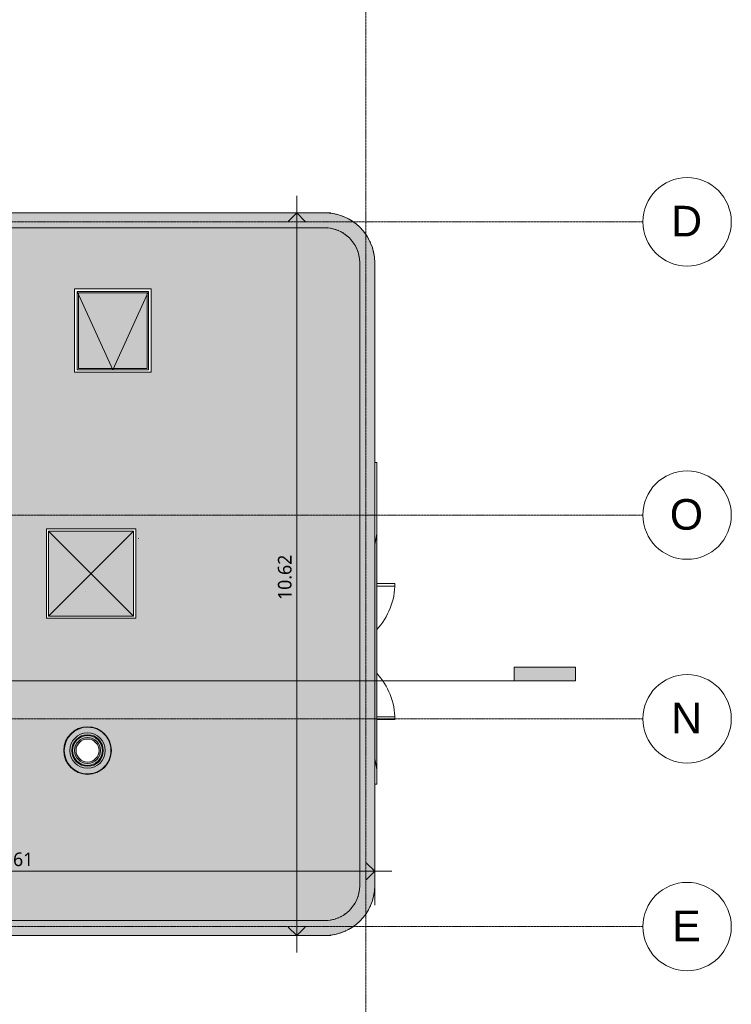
# Model space of a CAD drawing. Header units: millimetres. Extents: x -30105 to 31406, y -9487 to 39752.
# Tile 10 of 11: x 20942 to 31406, y 11669 to 26140. Entities that reach past the tile are written whole.
import ezdxf

# ---------------------------------------------------------------- set-up
doc = ezdxf.new("R2010")
doc.units = ezdxf.units.MM
doc.linetypes.add('Ligne de quadrillage', pattern=[22.225, 12.7, -3.175, 3.175, -3.175])
for name, color, linetype, lineweight in [('A-ANNO-DIMS', 211, 'Continuous', 9), ('A-ANNO-DIMS-100', 211, 'Continuous', 9), ('A-DOOR', 31, 'Continuous', 9), ('A-FLOR', 192, 'Continuous', 9), ('A-FLOR-PATT', 8, 'Continuous', 9), ('A-GENM', 13, 'Continuous', 9), ('A-GLAZ', 151, 'Continuous', 9), ('A-WALL', 113, 'Continuous', 9), ('G-ANNO-SYMB', 111, 'Continuous', 9), ('S-GRID', 1, 'Continuous', 9), ('S-GRID-IDEN', 1, 'Continuous', 9)]:
    doc.layers.add(name, color=color, linetype=linetype, lineweight=lineweight)
doc.styles.add('Arial', font='arial.ttf', dxfattribs={"height": 450})
doc.styles.add('Trebuchet MS_B', font='txt', dxfattribs={"height": 200})
doc.dimstyles.new('Cotes_linéaires_rouge_2mm', dxfattribs={"dimscale": 304.8, "dimtxt": 206.190181, "dimasz": 0.410105, "dimexe": 0.82021, "dimexo": 0.0625, "dimgap": 0.065617, "dimtad": 1, "dimlfac": 0.001, "dimrnd": 0.01, "dimzin": 0, "dimdsep": 46, "dimtxsty": 'Trebuchet MS_B', "dimblk1": 'OPEN30', "dimblk2": 'OPEN30', "dimsah": 1, "dimcen": 0.09, "dimdle": 0.82021, "dimazin": 0, "dimtfac": 1, "dimtdec": 4, "dimtix": 1, "dimtmove": 0, "dimatfit": 3, "dimfxl": 1.64042, "dimfxlon": 1, "dimtvp": 1, "dimtolj": 1, "dimtzin": 0, "dimarcsym": 2})

# ---------------------------------------------------------------- blocks, each defined once
blk = doc.blocks.new('PVC Double - Panneaux vitrés haut - 2m x 2_20m-1043363-Niveau 3')
at = {"layer": 'A-DOOR'}
for p, q in [((-1000, -768), (-1000, -1035)), ((-960, -1035), (-960, -768)), ((960, -1035), (960, -768)), ((1000, -768), (1000, -1035)), ((-1000, -1035), (-960, -1035)), ((1000, -1035), (960, -1035))]:
    blk.add_line(p, q, dxfattribs=at)
for centre, start, end in [((-1000, -35), 270, 312.7647), ((1000, -35), 227.2353, 270)]:
    blk.add_arc(centre, 1000, start, end, dxfattribs=at)
blk = doc.blocks.new('Famille 0 - Famille 120x120-V2-Niveau 3')
at = {"layer": 'A-GENM'}
blk.add_hatch(color=256, dxfattribs=at).paths.add_polyline_path([(22618, 17375), (22618, 18625), (21368, 18625), (21368, 17375), (22382, 17375)])
for p, q in [((22651, 18658), (21336, 18658)), ((21336, 18658), (21336, 17343)), ((21368, 17375), (22618, 18625)), ((21368, 18625), (22618, 17375)), ((21368, 18625), (21368, 17375)), ((22618, 18625), (21368, 18625)), ((21368, 18625), (22618, 18625)), ((21368, 17375), (21368, 18625)), ((22618, 17375), (22618, 18625)), ((22618, 18625), (22618, 17375)), ((22651, 17343), (22651, 18658)), ((22651, 18658), (22651, 17343)), ((22651, 18658), (22651, 18658)), ((22689, 18517), (22690, 18518)), ((21912, 17741), (21912, 17740)), ((21912, 17741), (21912, 17740)), ((21368, 17375), (22618, 17375)), ((22618, 17375), (21368, 17375)), ((21336, 17343), (22651, 17343)), ((22651, 17343), (22651, 17343))]:
    blk.add_line(p, q, dxfattribs=at)
blk = doc.blocks.new('Skydome 1 - Skydome 110x120-1160416-Niveau 3')
at = {"layer": 'A-GENM'}
blk.add_hatch(color=256, dxfattribs=at).paths.add_polyline_path([(22817, 21015), (22817, 22127), (21806, 22127), (21806, 21015), (22382, 21015)])
for q in [(21787, 22146), (22836, 22146)]:
    blk.add_line((22311, 20996), q, dxfattribs=at)
at = {"layer": 'A-GLAZ'}
for p, q in [((21748, 20958), (21748, 22184)), ((21748, 22184), (22874, 22184)), ((21787, 20996), (21787, 22146)), ((21787, 22146), (22836, 22146)), ((22836, 22146), (21787, 22146)), ((21787, 22146), (21787, 20996)), ((22836, 22146), (22836, 20996)), ((22836, 20996), (22836, 22146)), ((22874, 22184), (22875, 22184)), ((22874, 22184), (22874, 20958)), ((22875, 20958), (22875, 22184)), ((22817, 22127), (21806, 22127)), ((21806, 22127), (21806, 21015)), ((22817, 22127), (21806, 22127)), ((21806, 22127), (21806, 21015)), ((22817, 21015), (22817, 22127)), ((22817, 21015), (22817, 22127)), ((21787, 20996), (22836, 20996)), ((22836, 20996), (21787, 20996)), ((21806, 21015), (22817, 21015)), ((22817, 21015), (21806, 21015)), ((21748, 20958), (22874, 20958)), ((22874, 20958), (22875, 20958))]:
    blk.add_line(p, q, dxfattribs=at)
blk = doc.blocks.new('Tube de toiture1 - Tube de toiture-1176081-Niveau 3')
at = {"layer": 'A-GENM'}
h = blk.add_hatch(color=9, dxfattribs=at)
h.paths.add_polyline_path([(-15049, 21940), (-15055, 22005), (-15072, 22067), (-15101, 22125), (-15140, 22176), (-15192, 22222), (-15246, 22255), (-15305, 22277), (-15367, 22289), (-15431, 22289), (-15495, 22277), (-15555, 22254), (-15610, 22220), (-15661, 22171), (-15698, 22121), (-15726, 22064), (-15743, 22003), (-15749, 21940), (-15743, 21876), (-15725, 21814), (-15695, 21754), (-15657, 21705), (-15605, 21658), (-15551, 21626), (-15492, 21603), (-15430, 21592), (-15366, 21592), (-15303, 21604), (-15243, 21627), (-15186, 21663), (-15136, 21710), (-15099, 21760), (-15072, 21817), (-15055, 21877), (-15052, 21900)])
h.paths.add_polyline_path([(-15056, 21940), (-15063, 21874), (-15082, 21811), (-15110, 21757), (-15148, 21707), (-15194, 21666), (-15247, 21633), (-15306, 21611), (-15372, 21599), (-15431, 21599), (-15493, 21611), (-15555, 21636), (-15606, 21668), (-15652, 21710), (-15690, 21761), (-15718, 21818), (-15736, 21879), (-15741, 21940), (-15735, 22005), (-15715, 22070), (-15688, 22124), (-15649, 22173), (-15604, 22214), (-15551, 22247), (-15491, 22270), (-15426, 22281), (-15367, 22281), (-15304, 22270), (-15243, 22245), (-15191, 22212), (-15146, 22171), (-15107, 22120), (-15078, 22060), (-15062, 22002), (-15057, 21952)])
for points in [[(-15056, 21940), (-15062, 22003), (-15079, 22064), (-15108, 22121), (-15146, 22171), (-15192, 22214), (-15246, 22247), (-15305, 22270), (-15367, 22281), (-15430, 22281), (-15492, 22270), (-15551, 22247), (-15605, 22214), (-15655, 22167), (-15690, 22121), (-15718, 22064), (-15735, 22003), (-15741, 21940), (-15659, 21940), (-15653, 21994), (-15636, 22046), (-15609, 22093), (-15573, 22134), (-15525, 22167), (-15479, 22188), (-15426, 22199), (-15372, 22199), (-15318, 22188), (-15269, 22166), (-15225, 22134), (-15186, 22089), (-15161, 22046), (-15144, 21994), (-15139, 21940)], [(-15056, 21940), (-15139, 21940), (-15144, 21886), (-15161, 21835), (-15188, 21787), (-15225, 21747), (-15269, 21715), (-15318, 21693), (-15372, 21682), (-15426, 21682), (-15479, 21693), (-15529, 21715), (-15573, 21747), (-15609, 21787), (-15636, 21835), (-15653, 21886), (-15659, 21940), (-15741, 21940), (-15735, 21877), (-15718, 21817), (-15690, 21760), (-15652, 21710), (-15605, 21667), (-15551, 21634), (-15492, 21611), (-15430, 21599), (-15367, 21599), (-15305, 21611), (-15246, 21634), (-15192, 21667), (-15146, 21710), (-15108, 21760), (-15079, 21817), (-15062, 21877)]]:
    blk.add_hatch(color=9, dxfattribs=at).paths.add_polyline_path(points)
h = blk.add_hatch(color=9, dxfattribs=at)
h.paths.add_polyline_path([(-15139, 21940), (-15144, 21994), (-15161, 22046), (-15188, 22093), (-15225, 22134), (-15272, 22167), (-15318, 22188), (-15372, 22199), (-15426, 22199), (-15479, 22188), (-15529, 22166), (-15573, 22134), (-15609, 22093), (-15636, 22046), (-15653, 21994), (-15659, 21940), (-15653, 21886), (-15636, 21835), (-15609, 21787), (-15573, 21747), (-15525, 21713), (-15479, 21693), (-15426, 21682), (-15372, 21682), (-15318, 21693), (-15269, 21715), (-15225, 21747), (-15186, 21792), (-15161, 21835), (-15144, 21886)])
h.paths.add_polyline_path([(-15166, 21940), (-15172, 21889), (-15189, 21840), (-15217, 21795), (-15254, 21759), (-15298, 21731), (-15347, 21714), (-15399, 21708), (-15450, 21714), (-15500, 21731), (-15544, 21759), (-15580, 21795), (-15608, 21840), (-15625, 21889), (-15631, 21940), (-15625, 21992), (-15608, 22041), (-15580, 22085), (-15544, 22122), (-15500, 22150), (-15450, 22167), (-15399, 22173), (-15347, 22167), (-15298, 22150), (-15254, 22122), (-15217, 22085), (-15189, 22041), (-15172, 21992), (-15168, 21952)])
h = blk.add_hatch(color=9, dxfattribs=at)
h.paths.add_polyline_path([(-15166, 21940), (-15173, 21994), (-15190, 22041), (-15217, 22085), (-15254, 22122), (-15298, 22150), (-15348, 22167), (-15399, 22173), (-15451, 22167), (-15500, 22150), (-15544, 22122), (-15580, 22085), (-15609, 22038), (-15625, 21992), (-15631, 21940), (-15624, 21886), (-15608, 21839), (-15580, 21795), (-15544, 21759), (-15500, 21731), (-15450, 21714), (-15399, 21708), (-15344, 21715), (-15298, 21731), (-15254, 21759), (-15217, 21795), (-15188, 21843), (-15172, 21889), (-15169, 21915)])
h.paths.add_polyline_path([(-15229, 21940), (-15235, 21897), (-15252, 21856), (-15279, 21821), (-15314, 21794), (-15356, 21777), (-15399, 21771), (-15443, 21777), (-15483, 21794), (-15518, 21821), (-15545, 21856), (-15562, 21897), (-15568, 21940), (-15562, 21984), (-15545, 22025), (-15518, 22060), (-15483, 22087), (-15443, 22104), (-15399, 22110), (-15355, 22104), (-15314, 22087), (-15279, 22060), (-15252, 22025), (-15235, 21984), (-15231, 21952)])
h = blk.add_hatch(color=9, dxfattribs=at)
h.paths.add_polyline_path([(-15179, 21940), (-15186, 21994), (-15201, 22036), (-15227, 22078), (-15262, 22112), (-15303, 22139), (-15350, 22155), (-15399, 22160), (-15450, 22154), (-15494, 22139), (-15536, 22112), (-15571, 22078), (-15597, 22036), (-15613, 21989), (-15619, 21940), (-15612, 21889), (-15597, 21845), (-15571, 21803), (-15536, 21768), (-15494, 21742), (-15448, 21726), (-15399, 21720), (-15347, 21727), (-15303, 21742), (-15262, 21768), (-15227, 21803), (-15201, 21845), (-15184, 21891)])
h.paths.add_polyline_path([(-15209, 21940), (-15214, 21895), (-15231, 21852), (-15257, 21814), (-15291, 21784), (-15331, 21763), (-15376, 21752), (-15422, 21752), (-15466, 21763), (-15507, 21784), (-15541, 21814), (-15567, 21852), (-15583, 21895), (-15589, 21940), (-15583, 21986), (-15567, 22029), (-15541, 22066), (-15507, 22097), (-15466, 22118), (-15422, 22129), (-15376, 22129), (-15331, 22118), (-15291, 22097), (-15257, 22066), (-15231, 22029), (-15214, 21986), (-15210, 21952)])
for radius, start, end in [(350, 0, 180), (343, 360, 180), (260, 0, 180), (232, 0, 180), (220, 0, 180), (190, 0, 180), (169, 0, 180), (350, 180, 360), (343, 180, 360), (260, 180, 360), (232, 180, 360), (220, 180, 0), (190, 180, 0), (169, 180, 360)]:
    blk.add_arc((-15399, 21940), radius, start, end, dxfattribs=at)
blk = doc.blocks.new('accortère3 - accortère-1436547-Niveau 3')
at = {"layer": 'A-GENM'}
for points in [[(-22572, 25943), (-22573, 26163), (-22621, 26161), (-22668, 26156), (-22716, 26147), (-22762, 26136), (-22808, 26122), (-22852, 26105), (-22895, 26085), (-22937, 26062), (-22978, 26036), (-23016, 26008), (-23053, 25978), (-23088, 25945), (-23120, 25910), (-23151, 25873), (-23183, 25825), (-23203, 25793), (-23226, 25751), (-23250, 25695), (-23263, 25660), (-23277, 25610), (-23286, 25570), (-23296, 25508), (-23299, 25468), (-23300, 25428), (-23080, 25428), (-23078, 25476), (-23074, 25508), (-23066, 25547), (-23056, 25586), (-23042, 25624), (-23025, 25660), (-23006, 25695), (-22984, 25729), (-22959, 25760), (-22932, 25790), (-22892, 25825), (-22871, 25842), (-22838, 25865), (-22803, 25885), (-22762, 25904), (-22716, 25920), (-22691, 25927), (-22652, 25936), (-22612, 25941)], [(-13407, 26163), (-22573, 26163), (-22572, 25943), (-13409, 25943), (-13407, 26161)], [(-12680, 25428), (-12682, 25476), (-12687, 25523), (-12698, 25586), (-12707, 25624), (-12719, 25663), (-12736, 25707), (-12755, 25751), (-12777, 25793), (-12810, 25844), (-12830, 25873), (-12860, 25910), (-12893, 25945), (-12927, 25978), (-12964, 26008), (-13010, 26041), (-13043, 26062), (-13085, 26085), (-13129, 26105), (-13173, 26122), (-13219, 26136), (-13265, 26147), (-13312, 26156), (-13360, 26161), (-13407, 26163), (-13409, 25943), (-13360, 25940), (-13319, 25933), (-13290, 25927), (-13251, 25916), (-13214, 25902), (-13177, 25885), (-13143, 25865), (-13109, 25842), (-13078, 25817), (-13049, 25790), (-13022, 25760), (-12997, 25729), (-12975, 25695), (-12956, 25660), (-12934, 25610), (-12925, 25586), (-12914, 25547), (-12907, 25508), (-12902, 25468), (-12900, 25428), (-12682, 25428)], [(-23080, 16295), (-23080, 25428), (-23300, 25428), (-23300, 16295), (-23294, 16295)], [(-12680, 17217), (-12680, 25428), (-12900, 25428), (-12900, 16259), (-12680, 16254), (-12680, 16257)], [(-15477, 15770), (-15485, 15845), (-15496, 15919), (-15510, 15993), (-15528, 16072), (-15546, 16139), (-15579, 16237), (-15595, 16282), (-15631, 16368), (-15662, 16433), (-15693, 16493), (-15727, 16552), (-15767, 16616), (-15809, 16678), (-15854, 16739), (-15901, 16797), (-15951, 16854), (-16017, 16922), (-16057, 16960), (-16114, 17010), (-16172, 17058), (-16232, 17103), (-16294, 17145), (-16358, 17185), (-16423, 17223), (-16490, 17257), (-16559, 17289), (-16628, 17318), (-16699, 17344), (-16770, 17367), (-16843, 17387), (-16916, 17405), (-16990, 17419), (-17065, 17430), (-17139, 17438), (-17234, 17443), (-17301, 17444), (-17369, 17443), (-17440, 17438), (-17515, 17431), (-17590, 17420), (-17664, 17407), (-17764, 17382), (-17810, 17370), (-17881, 17347), (-17952, 17322), (-18022, 17293), (-18090, 17262), (-18175, 17217), (-18241, 17179), (-18287, 17151), (-18349, 17109), (-18410, 17064), (-18468, 17017), (-18525, 16967), (-18579, 16915), (-18632, 16861), (-18696, 16787), (-18729, 16746), (-18775, 16686), (-18832, 16602), (-18858, 16561), (-18902, 16482), (-18930, 16429), (-18963, 16356), (-18991, 16291), (-19017, 16220), (-19040, 16149), (-19061, 16076), (-19078, 16003), (-19093, 15926), (-19105, 15842), (-19112, 15780), (-19006, 15668), (-18958, 15619), (-18958, 15809), (-18936, 15951), (-18901, 16090), (-18855, 16225), (-18798, 16356), (-18730, 16482), (-18651, 16602), (-18562, 16714), (-18454, 16827), (-18348, 16920), (-18235, 17005), (-18115, 17079), (-17989, 17143), (-17856, 17197), (-17722, 17239), (-17583, 17269), (-17444, 17288), (-17301, 17294), (-17158, 17289), (-17016, 17271), (-16876, 17241), (-16739, 17199), (-16606, 17146), (-16479, 17082), (-16357, 17007), (-16242, 16922), (-16135, 16827), (-16028, 16714), (-15941, 16604), (-15862, 16486), (-15792, 16356), (-15737, 16232), (-15691, 16098), (-15656, 15961), (-15632, 15809), (-15622, 15670), (-15622, 15619), (-15551, 15691), (-15484, 15762)], [(-22566, 15668), (-22566, 15780), (-22646, 15786), (-22725, 15805), (-22799, 15836), (-22868, 15878), (-22930, 15931), (-22982, 15992), (-23024, 16061), (-23057, 16141), (-23074, 16214), (-23080, 16295), (-23300, 16295), (-23294, 16199), (-23275, 16105), (-23244, 16014), (-23201, 15926), (-23149, 15847), (-23085, 15775), (-23013, 15712), (-22933, 15658), (-22847, 15616), (-22756, 15585), (-22654, 15566), (-22566, 15560), (-22566, 15614)], [(-12680, 16254), (-12900, 16259), (-12906, 16208), (-12910, 16182), (-12920, 16141), (-12932, 16106), (-12947, 16070), (-12964, 16035), (-12984, 16002), (-13007, 15970), (-13032, 15940), (-13060, 15912), (-13089, 15886), (-13120, 15862), (-13153, 15841), (-13188, 15823), (-13229, 15805), (-13275, 15790), (-13298, 15783), (-13337, 15776), (-13375, 15771), (-13415, 15770), (-13415, 15550), (-13368, 15551), (-13321, 15556), (-13275, 15563), (-13229, 15574), (-13184, 15587), (-13140, 15603), (-13098, 15622), (-13056, 15643), (-13016, 15667), (-12977, 15694), (-12941, 15723), (-12906, 15754), (-12873, 15788), (-12843, 15823), (-12810, 15868), (-12789, 15900), (-12765, 15941), (-12745, 15983), (-12724, 16035), (-12712, 16070), (-12699, 16115), (-12690, 16161), (-12683, 16220)], [(-18958, 15614), (-18958, 15619), (-19038, 15701), (-19112, 15780), (-22566, 15780), (-22566, 15560), (-18958, 15560)], [(-13415, 15550), (-13415, 15770), (-15477, 15770), (-15583, 15658), (-15622, 15619), (-15622, 15550), (-13489, 15550)]]:
    blk.add_hatch(color=9, dxfattribs=at).paths.add_polyline_path(points)
for p, q in [((-13407, 26163), (-22573, 26163)), ((-13409, 25943), (-22572, 25943)), ((-23300, 25428), (-23300, 16295)), ((-23080, 25428), (-23080, 16295)), ((-12900, 16259), (-12900, 25428)), ((-12680, 16254), (-12680, 25428)), ((-22566, 15780), (-19112, 15780)), ((-15477, 15770), (-13415, 15770)), ((-22566, 15560), (-18958, 15560)), ((-15622, 15550), (-13415, 15550))]:
    blk.add_line(p, q, dxfattribs=at)
for centre, radius, start, end in [((-22566, 25428), 735, 90.6028, 179.9974), ((-22566, 25428), 735, 121.5226, 123.4772), ((-22566, 25428), 735, 117.858, 119.8233), ((-22566, 25428), 735, 114.1891, 116.1699), ((-22566, 25428), 735, 110.5133, 112.5167), ((-22566, 25428), 735, 106.8261, 108.8639), ((-22566, 25428), 735, 103.1179, 105.2113), ((-22566, 25428), 735, 99.3634, 101.5589), ((-22566, 25428), 735, 95.4697, 97.9067), ((-22566, 25428), 735, 90.6028, 94.1786), ((-13415, 25428), 735, 360, 89.3972), ((-13415, 25428), 735, 85.8213, 89.3972), ((-13415, 25428), 735, 82.093, 84.5301), ((-13415, 25428), 735, 78.4407, 80.6363), ((-13415, 25428), 735, 74.7882, 76.8817), ((-13415, 25428), 735, 71.1355, 73.1734), ((-13415, 25428), 735, 67.4826, 69.4861), ((-13415, 25428), 735, 63.8294, 65.8102), ((-13415, 25428), 735, 60.1758, 62.1412), ((-13415, 25428), 735, 56.5219, 58.4765), ((-22566, 25428), 735, 136.1581, 138.0988), ((-22566, 25428), 735, 132.5014, 134.4421), ((-22566, 25428), 515, 90.7105, 179.9974), ((-22566, 25428), 735, 128.8436, 130.7865), ((-22566, 25428), 735, 125.1842, 127.1315), ((-22566, 25428), 515, 112.5183, 114.4815), ((-22566, 25428), 515, 108.156, 110.0795), ((-22566, 25428), 515, 103.7941, 105.6523), ((-22566, 25428), 515, 99.4326, 101.1698), ((-22566, 25428), 515, 95.0714, 96.5213), ((-13415, 25428), 515, 360, 89.2894), ((-13415, 25428), 515, 83.4786, 84.9284), ((-13415, 25428), 515, 78.8299, 80.5672), ((-13415, 25428), 515, 74.3473, 76.2056), ((-13415, 25428), 515, 69.92, 71.8436), ((-13415, 25428), 515, 65.5178, 67.4811), ((-13415, 25428), 735, 52.8674, 54.8148), ((-13415, 25428), 735, 49.2124, 51.1553), ((-13415, 25428), 735, 45.5566, 47.4973), ((-13415, 25428), 735, 41.8998, 43.8406), ((-22566, 25428), 735, 150.7769, 152.7422), ((-22566, 25428), 735, 147.123, 149.0776), ((-22566, 25428), 735, 143.4687, 145.416), ((-22566, 25428), 735, 139.8137, 141.7566), ((-22566, 25428), 515, 138.711, 140.733), ((-22566, 25428), 515, 134.3421, 136.3659), ((-22566, 25428), 515, 129.975, 131.997), ((-22566, 25428), 515, 125.6094, 127.6255), ((-22566, 25428), 515, 121.2449, 123.2503), ((-22566, 25428), 515, 116.8812, 118.87), ((-13415, 25428), 515, 61.1292, 63.118), ((-13415, 25428), 515, 56.7487, 58.7543), ((-13415, 25428), 515, 52.3735, 54.3896), ((-13415, 25428), 515, 48.0019, 50.0239), ((-13415, 25428), 515, 43.6328, 45.6567), ((-13415, 25428), 515, 39.2656, 41.2876), ((-13415, 25428), 735, 38.2419, 40.1848), ((-13415, 25428), 735, 34.5824, 36.5298), ((-13415, 25428), 735, 30.9207, 32.8753), ((-13415, 25428), 735, 27.256, 29.2214), ((-22566, 25428), 735, 165.3889, 167.4823), ((-22566, 25428), 735, 161.7363, 163.7741), ((-22566, 25428), 735, 158.0835, 160.0869), ((-22566, 25428), 735, 154.4303, 156.4111), ((-22566, 25428), 515, 156.2265, 158.1897), ((-22566, 25428), 515, 151.838, 153.8268), ((-22566, 25428), 515, 147.4577, 149.4631), ((-22566, 25428), 515, 143.0826, 145.0986), ((-13415, 25428), 515, 34.8998, 36.916), ((-13415, 25428), 515, 30.5352, 32.5407), ((-13415, 25428), 515, 26.1714, 28.1602), ((-13415, 25428), 515, 21.8084, 23.7716), ((-13415, 25428), 735, 23.5869, 25.5678), ((-13415, 25428), 735, 19.911, 21.9146), ((-13415, 25428), 735, 16.2238, 18.2616), ((-13415, 25428), 735, 12.5155, 14.609), ((-22566, 25428), 735, 176.4217, 179.9974), ((-22566, 25428), 735, 172.6935, 175.1304), ((-22566, 25428), 735, 169.0413, 171.2368), ((-22566, 25428), 515, 174.1868, 175.6366), ((-22566, 25428), 515, 169.5382, 171.2754), ((-22566, 25428), 515, 165.0557, 166.9139), ((-22566, 25428), 515, 160.6285, 162.5521), ((-13415, 25428), 515, 17.4459, 19.3695), ((-13415, 25428), 515, 13.0839, 14.9422), ((-13415, 25428), 515, 8.7223, 10.4596), ((-13415, 25428), 515, 4.361, 5.811), ((-13415, 25428), 735, 8.7608, 10.9565), ((-13415, 25428), 735, 4.8671, 7.3042), ((-13415, 25428), 735, 360, 3.5759), ((-17295, 15621), 1824, 4.6982, 174.9865), ((-17295, 15621), 1824, 104.9181, 106.1783), ((-17295, 15621), 1824, 102.5686, 103.8445), ((-17295, 15621), 1824, 100.2119, 101.5107), ((-17295, 15621), 1824, 97.8417, 99.177), ((-17295, 15621), 1824, 95.4419, 96.8433), ((-17295, 15621), 1824, 92.1435, 94.5096), ((-17295, 15621), 1824, 85.1751, 87.5412), ((-17295, 15621), 1824, 82.8414, 84.2428), ((-17295, 15621), 1824, 80.5077, 81.843), ((-17295, 15621), 1824, 78.174, 79.4728), ((-17295, 15621), 1824, 75.8402, 77.1161), ((-17295, 15621), 1824, 73.5064, 74.7666), ((-17295, 15621), 1824, 116.6229, 117.8481), ((-17295, 15621), 1824, 114.2849, 115.514), ((-17295, 15621), 1824, 111.9459, 113.18), ((-17295, 15621), 1824, 109.6055, 110.846), ((-17295, 15621), 1824, 107.2632, 108.5121), ((-17295, 15621), 1824, 71.1726, 72.4215), ((-17295, 15621), 1824, 68.8387, 70.0792), ((-17295, 15621), 1824, 66.5047, 67.7388), ((-17295, 15621), 1824, 64.1707, 65.3998), ((-17295, 15621), 1824, 61.8366, 63.0618), ((-17295, 15621), 1824, 125.9686, 127.1854), ((-17295, 15621), 1824, 123.6328, 124.8509), ((-17295, 15621), 1824, 121.2967, 122.5165), ((-17295, 15621), 1824, 118.9601, 120.1823), ((-17295, 15621), 1824, 59.5024, 60.7246), ((-17295, 15621), 1824, 57.1682, 58.388), ((-17295, 15621), 1824, 54.8338, 56.0519), ((-17295, 15621), 1824, 52.4993, 53.7161), ((-17295, 15621), 1824, 132.9741, 134.1897), ((-17295, 15621), 1824, 130.6392, 131.8547), ((-17295, 15621), 1824, 128.304, 129.52), ((-17295, 15621), 1824, 50.1647, 51.3807), ((-17295, 15621), 1824, 47.8299, 49.0455), ((-17295, 15621), 1824, 45.495, 46.7106), ((-17295, 15621), 1824, 139.978, 141.1961), ((-17295, 15621), 1824, 137.6435, 138.8603), ((-17295, 15621), 1824, 135.3089, 136.5249), ((-17295, 15621), 1824, 43.1598, 44.3758), ((-17295, 15621), 1824, 40.8244, 42.0412), ((-17295, 15621), 1824, 144.6466, 145.8688), ((-17295, 15621), 1824, 142.3124, 143.5322), ((-17295, 15621), 1824, 38.4886, 39.7067), ((-17295, 15621), 1824, 36.1525, 37.3723), ((-17295, 15621), 1824, 33.8159, 35.0381), ((-17295, 15621), 1824, 149.3149, 150.544), ((-17295, 15621), 1824, 146.9808, 148.206), ((-17295, 15621), 1824, 31.4787, 32.7039), ((-17295, 15621), 1824, 29.1407, 30.3698), ((-17295, 15621), 1824, 156.3168, 157.5657), ((-17295, 15621), 1824, 153.9828, 155.2234), ((-17295, 15621), 1824, 151.6489, 152.883), ((-17295, 15621), 1824, 26.8017, 28.0358), ((-17295, 15621), 1824, 24.4613, 25.7018), ((-22566, 16295), 735, 180, 270), ((-22566, 16295), 515, 180, 270), ((-17295, 15621), 1824, 160.9844, 162.2602), ((-17295, 15621), 1824, 158.6506, 159.9108), ((-17295, 15621), 1824, 22.119, 23.3679), ((-17295, 15621), 1824, 19.7739, 21.0341), ((-13415, 16285), 515, 270, 357.1564), ((-13415, 16285), 735, 270, 357.6199), ((-17295, 15621), 1824, 165.6519, 166.9871), ((-17295, 15621), 1824, 163.3182, 164.617), ((-17295, 15621), 1824, 17.4244, 18.7003), ((-17295, 15621), 1824, 15.0677, 16.3665), ((-17295, 15621), 1824, 170.3193, 172.6853), ((-17295, 15621), 1824, 167.9856, 169.3869), ((-17295, 15621), 1824, 12.6975, 13.9994), ((-17295, 15621), 1824, 10.2977, 11.6991), ((-17295, 15621), 1824, 6.9994, 9.3654)]:
    blk.add_arc(centre, radius, start, end, dxfattribs=at)
blk.add_open_spline([(-12900, 16259), (-12876, 16259), (-12827, 16257), (-12754, 16256), (-12705, 16255), (-12680, 16254)], degree=3, dxfattribs=at)
for points, knots in [([(-19112, 15780), (-19077, 15742), (-19026, 15688), (-18974, 15635), (-18958, 15619)], [-1, -1, -1, -1, -0.5, -0.2760116, -0.2760116, -0.2760116, -0.2760116]), ([(-15477, 15770), (-15512, 15732), (-15560, 15682), (-15609, 15632), (-15622, 15619)], [0, 0, 0, 0, 0.5, 0.6792038, 0.6792038, 0.6792038, 0.6792038])]:
    blk.add_open_spline(points, degree=3, knots=knots, dxfattribs=at)
blk = doc.blocks.new('Quadrillage - Extrémité de la ligne de quadrillage - Cercle-11506-Niveau 3')
at = {"layer": 'S-GRID-IDEN'}
blk.add_circle((0, 0), 6.5, dxfattribs=at)
blk = doc.blocks.new('Coupe - Marque de la ligne de coupe - Horizontale pleine-15349-Niveau 3')
at = {"layer": 'G-ANNO-SYMB'}
blk.add_hatch(color=256, dxfattribs=at).paths.add_polyline_path([(0, 2), (0, 0), (-9, 0), (-9, 2)])
for p, q in [((0, 2), (-9, 2)), ((-9, 2), (-9, 0)), ((0, 0), (0, 2)), ((-9, 0), (0, 0))]:
    blk.add_line(p, q, dxfattribs=at)
blk = doc.blocks.new('DIMBLOCK8-Niveau 3')
at = {"layer": 'A-ANNO-DIMS-100'}
for p, q in [((25015, 23550), (25015, 12430)), ((25515, 23300), (24765, 23300)), ((25015, 23300), (25515, 23300)), ((25515, 12680), (24765, 12680)), ((25015, 12680), (25515, 12680))]:
    blk.add_line(p, q, dxfattribs=at)
at = {"layer": 'A-ANNO-DIMS-100', "lineweight": 25}
for p, q in [((25015, 23300), (24890, 23175)), ((25015, 23300), (25140, 23175)), ((25015, 12680), (24890, 12805)), ((25015, 12680), (25140, 12805))]:
    blk.add_line(p, q, dxfattribs=at)
at = {"layer": 'A-ANNO-DIMS-100', "color": 0, "insert": (24739, 17611), "char_height": 200, "width": 910.03, "attachment_point": 1, "rotation": 90, "line_spacing_factor": 1.048425, "style": 'Trebuchet MS_B'}
blk.add_mtext('10.62', dxfattribs=at)
blk = doc.blocks.new('_Open30')
at = {"color": 0, "linetype": 'ByBlock', "lineweight": -2}
for p, q in [((-1, 0.27), (0, 0)), ((0, 0), (-1, -0.27)), ((0, 0), (-1, 0))]:
    blk.add_line(p, q, dxfattribs=at)
blk = doc.blocks.new('DIMBLOCK9-Niveau 3')
at = {"layer": 'A-ANNO-DIMS-100'}
for p, q in [((15550, 13124), (15550, 13874)), ((26163, 13124), (26163, 13874)), ((26413, 13624), (15300, 13624)), ((15550, 13624), (15550, 13124)), ((26163, 13624), (26163, 13124))]:
    blk.add_line(p, q, dxfattribs=at)
at = {"layer": 'A-ANNO-DIMS-100', "lineweight": 25}
for p, q in [((15550, 13624), (15675, 13749)), ((26163, 13624), (26038, 13749)), ((15550, 13624), (15675, 13499)), ((26163, 13624), (26038, 13499))]:
    blk.add_line(p, q, dxfattribs=at)
at = {"layer": 'A-ANNO-DIMS-100', "color": 0, "insert": (20477, 13900), "char_height": 200, "width": 910.03, "attachment_point": 1, "line_spacing_factor": 1.048425, "style": 'Trebuchet MS_B'}
blk.add_mtext('10.61', dxfattribs=at)

msp = doc.modelspace()

# ---------------------------------------------------------------- hatches: boundary and pattern name
at = {"layer": 'A-FLOR-PATT'}
h = msp.add_hatch(color=10, dxfattribs=at)
h.paths.add_polyline_path([(25407.703, 12900.301), (25442.329, 12900.859), (25475.769, 12902.763), (25517.555, 12908.437), (25547.289, 12914.304), (25591.245, 12927.056), (25623.583, 12938.884), (25661.928, 12956.585), (25701.729, 12979.368), (25728.589, 12997.134), (25760.217, 13021.799), (25789.829, 13048.85), (25825.48, 13088.418), (25842.998, 13110.471), (25868.539, 13149.094), (25890.323, 13189.296), (25901.849, 13213.719), (25916.092, 13251.213), (25927.374, 13289.702), (25937.053, 13339.936), (25941.476, 13381.956), (25942.855, 13422.407), (25941.812, 22592.227), (25939.624, 22620.999), (25935.206, 22653.757), (25924.004, 22702.511), (25916.095, 22729.496), (25901.853, 22766.989), (25881.171, 22809.502), (25864.847, 22838.088), (25833.745, 22881.966), (25808.697, 22911.719), (25789.839, 22931.855), (25752.351, 22965.05), (25717.074, 22991.197), (25686.952, 23010.249), (25647.625, 23030.848), (25610.273, 23046.7), (25576.958, 23058.113), (25547.311, 23066.407), (25503.26, 23074.724), (25468.13, 23078.85), (25399.748, 23080.414), (16285.067, 23079.65), (16210.466, 23073.171), (16135.673, 23055.215), (16061.031, 23024.297), (15992.145, 22982.084), (15925.951, 22924.041), (15878.241, 22868.18), (15836.027, 22799.294), (15805.11, 22724.652), (15786.168, 22645.052), (15779.911, 22558.171), (15779.911, 19111.557), (15854.748, 19103.433), (15929.186, 19092.226), (16003.099, 19077.958), (16076.36, 19060.652), (16148.844, 19040.337), (16220.428, 19017.048), (16315.097, 18980.715), (16378.23, 18953.358), (16447.749, 18919.782), (16499.944, 18892.386), (16560.645, 18857.556), (16624.336, 18817.429), (16686.316, 18774.707), (16746.481, 18729.465), (16804.727, 18681.778), (16860.956, 18631.728), (16915.071, 18579.4), (16966.981, 18524.883), (17016.597, 18468.271), (17063.834, 18409.66), (17108.613, 18349.149), (17150.856, 18286.842), (17190.492, 18222.844), (17228.723, 18154.778), (17261.677, 18090.217), (17293.731, 18020.285), (17321.682, 17952.172), (17347.542, 17880.841), (17370.099, 17809.649), (17389.855, 17737.011), (17406.598, 17663.619), (17424.239, 17561.973), (17430.93, 17515.076), (17438.576, 17438.528), (17442.93, 17365.032), (17444.262, 17289.135), (17442.516, 17214.51), (17434.859, 17113.13), (17426.492, 17042.969), (17415.448, 16973.299), (17401.764, 16904.256), (17385.49, 16835.974), (17366.686, 16768.587), (17343.096, 16695.926), (17318.039, 16628.046), (17288.251, 16556.789), (17257.275, 16490.333), (17217.194, 16413.859), (17185.362, 16358.1), (17145.31, 16294.228), (17102.789, 16232.248), (17057.678, 16171.984), (17010.119, 16113.634), (16960.192, 16057.295), (16907.983, 16003.065), (16834.556, 15934.289), (16786.779, 15892.96), (16720.625, 15840.591), (16678.157, 15809.019), (16598.953, 15756.066), (16550.153, 15725.799), (16465.913, 15679.176), (16419.561, 15655.389), (16332.105, 15615.916), (16281.648, 15595.081), (16193.193, 15563.58), (16139.231, 15546.352), (16050.206, 15522.65), (15971.914, 15505.53), (15902.498, 15493.238), (15832.532, 15483.612), (15769.911, 15477.162), (15771.065, 13384.191), (15773.092, 13360.64), (15775.856, 13336.516), (15783.255, 13298.072), (15793.554, 13260.3), (15806.693, 13223.42), (15822.597, 13187.646), (15843.797, 13149.094), (15862.314, 13120.232), (15886.75, 13088.016), (15911.788, 13059.614), (15946.727, 13026.539), (15969.877, 13007.193), (16014.088, 12976.973), (16035.237, 12964.18), (16070.179, 12946.521), (16106.361, 12931.568), (16143.575, 12919.408), (16181.605, 12910.11), (16220.232, 12903.729), (16261.864, 12900.301), (25407.386, 12900.301)])
h.paths.add_polyline_path([(21940.339, 15048.748), (21876.027, 15054.707), (21813.905, 15072.383), (21756.088, 15101.172), (21704.546, 15140.095), (21658.241, 15192.335), (21625.74, 15246.075), (21603.317, 15305.014), (21591.832, 15367.001), (21591.832, 15431.042), (21603.7, 15494.53), (21627.032, 15554.756), (21661.033, 15609.67), (21709.587, 15661.208), (21760.027, 15698.285), (21816.608, 15725.882), (21876.027, 15742.788), (21940.339, 15748.748), (22004.652, 15742.788), (22066.774, 15725.113), (22126.362, 15694.986), (22176.133, 15657.401), (22222.437, 15605.16), (22254.939, 15551.421), (22277.361, 15492.482), (22288.846, 15431.042), (22288.846, 15366.454), (22276.027, 15300.51), (22253.646, 15242.739), (22217.805, 15185.808), (22171.091, 15136.288), (22120.651, 15099.21), (22064.071, 15071.613), (22004.652, 15054.707), (21951.751, 15049.805)])
h.paths.add_polyline_path([(22580.027, 17342.858), (21335.705, 17342.858), (21335.705, 18657.858), (22650.944, 18657.858), (22650.505, 17342.858), (22581.246, 17342.858)])
h.paths.add_polyline_path([(16892.95, 20918.316), (16855.027, 20918.316), (16854.101, 21481.016), (16855.354, 22143.716), (17985.174, 22143.716), (17985.174, 20918.316), (16893.448, 20918.316)])
h.paths.add_polyline_path([(22798.419, 20958.316), (21748.492, 20958.316), (21748.492, 22183.716), (22874.829, 22183.716), (22873.721, 20958.316), (22816.58, 20958.316)])
msp.add_hatch(color=256, dxfattribs=at).paths.add_polyline_path([(26191.605, 15122.088), (26191.605, 18583.628), (26180.957, 18502.168), (26162.855, 18427.524), (26162.855, 15278.191), (26182.285, 15193.394)])

# ---------------------------------------------------------------- linework, layer by layer
at = {"layer": 'A-FLOR'}
msp.add_line((26191.605, 15122.088), (26191.605, 18583.628), dxfattribs=at)
at = {"layer": 'A-FLOR', "flags": 128}
msp.add_lwpolyline([(26191.605, 18583.628), (26180.957, 18502.168), (26163.12, 18427.475)], dxfattribs=at)
at = {"layer": 'A-WALL'}
for p, q in [((26191.605, 19633.178), (26162.855, 19633.178)), ((26191.605, 19633.178), (26191.605, 18583.628)), ((26191.605, 15122.088), (26191.605, 14902.742)), ((26162.855, 14902.742), (26191.605, 14902.742))]:
    msp.add_line(p, q, dxfattribs=at)
at = {"layer": 'A-WALL', "flags": 128}
msp.add_lwpolyline([(26191.605, 15122.088), (26180.957, 15203.552), (26163.12, 15278.238)], dxfattribs=at)
at = {"layer": 'G-ANNO-SYMB'}
msp.add_line((-26425.925, 16424.597), (28214.962, 16424.597), dxfattribs=at)
at = {"layer": 'S-GRID', "linetype": 'Ligne de quadrillage', "lineweight": 18}
for p, q in [((26031.644, -9486.555), (26031.644, 38451.89)), ((-30105.329, 23169.164), (30105.854, 23169.164)), ((-30105.329, 18858.989), (30105.854, 18858.989)), ((-30105.329, 15865.239), (30105.854, 15865.239)), ((-30105.329, 12811.551), (30105.854, 12811.551))]:
    msp.add_line(p, q, dxfattribs=at)

# ---------------------------------------------------------------- block references
at = {"layer": 'A-DOOR', "rotation": 90.0000000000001}
msp.add_blockref('PVC Double - Panneaux vitrés haut - 2m x 2_20m-1043363-Niveau 3', (25423.793, 16855.358), dxfattribs=at)
at = {"layer": 'A-GENM', "rotation": 270.0000000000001}
for name in ['accortère3 - accortère-1436547-Niveau 3', 'Tube de toiture1 - Tube de toiture-1176081-Niveau 3']:
    msp.add_blockref(name, (0, 0), dxfattribs=at)
at = {"layer": 'A-GENM'}
for name in ['Skydome 1 - Skydome 110x120-1160416-Niveau 3', 'Famille 0 - Famille 120x120-V2-Niveau 3']:
    msp.add_blockref(name, (0, 0), dxfattribs=at)
at = {"layer": 'G-ANNO-SYMB', "extrusion": (0, 0, -1), "xscale": 99.99999999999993, "yscale": 99.99999999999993, "zscale": 99.99999999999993}
msp.add_blockref('Coupe - Marque de la ligne de coupe - Horizontale pleine-15349-Niveau 3', (-28214.962, 16424.597), dxfattribs=at)
at = {"layer": 'S-GRID-IDEN', "xscale": 99.99999999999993, "yscale": 99.99999999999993, "zscale": 99.99999999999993, "rotation": 269.9999999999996}
for p in [(30755.854, 23169.164), (30755.854, 18858.989), (30755.854, 15865.239), (30755.854, 12811.551)]:
    msp.add_blockref('Quadrillage - Extrémité de la ligne de quadrillage - Cercle-11506-Niveau 3', p, dxfattribs=at)

# ---------------------------------------------------------------- texts
at = {"layer": 'S-GRID-IDEN', "char_height": 450, "attachment_point": 1, "style": 'Arial'}
for s, insert, width in [('D', (30521.774, 23404.432), 553.16437), ('O', (30501.774, 19094.257), 601.26562), ('N', (30521.774, 16100.507), 553.16437), ('E', (30538.274, 13046.819), 513.08)]:
    msp.add_mtext(s, dxfattribs=dict(at, insert=insert, width=width))

# ---------------------------------------------------------------- dimensions: what is measured, and where the dimension line sits
at = {"layer": 'A-ANNO-DIMS'}
for base, p1, p2, angle, override, picture, middle in [((25015.214, 12680.301), (25515.214, 23300.414), (25515.214, 12680.301), 90, {"dimpost": '<>', "dimfxl": 10620.112922}, 'DIMBLOCK8-Niveau 3', (24891.241, 17990.358)), ((15549.911, 13623.61), (26162.855, 13123.61), (15549.911, 13123.61), 0, {"dimpost": '<>', "dimfxl": 10612.944172}, 'DIMBLOCK9-Niveau 3', (20856.383, 13747.583))]:
    dim = msp.add_linear_dim(base=base, p1=p1, p2=p2, angle=angle, dimstyle='Cotes_linéaires_rouge_2mm', override=override, dxfattribs=at)
    dim.commit()
    dim.dimension.update_dxf_attribs({"geometry": picture, "text_midpoint": middle})

doc.saveas('drawing.dxf')
